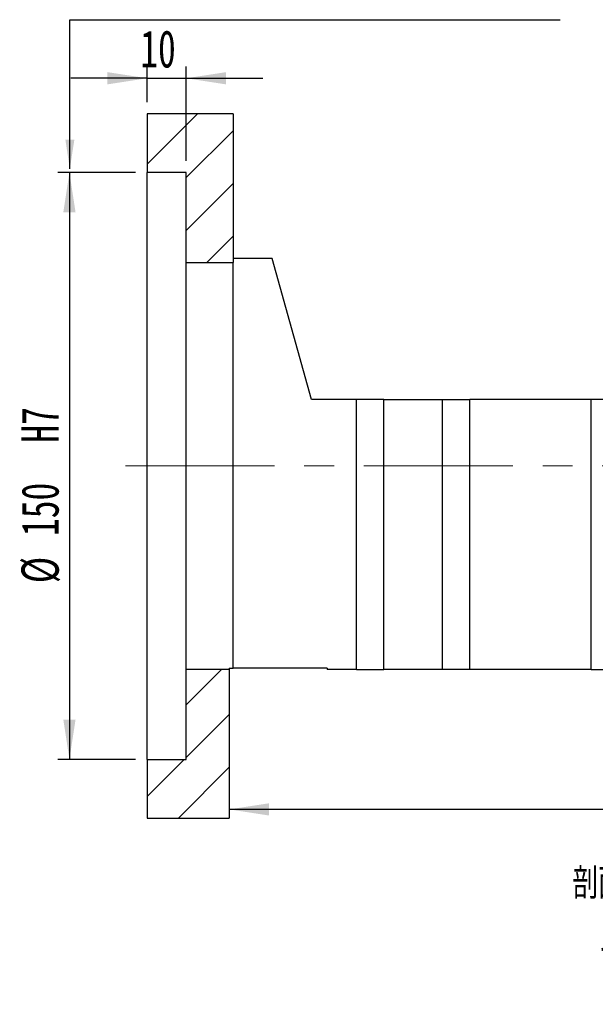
# Paper-space layout 'MBCK35-J' of a CAD drawing. Header units: millimetres. Extents: x 19 to 284, y 7 to 208.
# Tile 4 of 6: x 175 to 224, y 7 to 91. Entities that reach past the tile are written whole.
import ezdxf

# ---------------------------------------------------------------- set-up
doc = ezdxf.new("R2010")
doc.units = ezdxf.units.MM
doc.linetypes.add('CENTERX2', pattern=[20.32, 12.7, -2.54, 2.54, -2.54])
doc.layers.add('圖層0', color=7, linetype='Continuous')
doc.styles.add('SLDTEXTSTYLE0', font='TXT', dxfattribs={"width": 0.7})
doc.styles.add('SLDTEXTSTYLE4', font='TXT', dxfattribs={"width": 0.75, "bigfont": 'bigfont'})
doc.styles.add('SLDTEXTSTYLE5', font='TXT', dxfattribs={"width": 0.65625, "bigfont": 'bigfont'})
doc.dimstyles.new('SLDDIMSTYLE3', dxfattribs={"dimtxt": 3.389974, "dimasz": 2.5, "dimexe": 0, "dimexo": 0.0625, "dimgap": 0.847493, "dimtad": 1, "dimlfac": 3, "dimrnd": 1e-09, "dimzin": 12, "dimdsep": 46, "dimtxsty": 'SLDTEXTSTYLE0', "dimsah": 1, "dimcen": 0.09, "dimadec": 0, "dimazin": 3, "dimtfac": 1, "dimtofl": 0, "dimtmove": 0, "dimatfit": 3, "dimfxl": 1, "dimfrac": 2, "dimtolj": 1, "dimtzin": 12, "dimarcsym": 0})
doc.dimstyles.new('SLDDIMSTYLE6', dxfattribs={"dimtxt": 3.389974, "dimasz": 2.5, "dimexe": 0, "dimexo": 0.0625, "dimgap": 0.847493, "dimtad": 1, "dimlfac": 3, "dimrnd": 1e-09, "dimzin": 12, "dimdsep": 46, "dimtxsty": 'SLDTEXTSTYLE0', "dimsah": 1, "dimcen": 0.09, "dimadec": 0, "dimazin": 3, "dimtfac": 1, "dimtmove": 0, "dimatfit": 0, "dimfxl": 1, "dimfrac": 2, "dimtolj": 1, "dimtzin": 12, "dimarcsym": 0})

# ---------------------------------------------------------------- blocks, each defined once
blk = doc.blocks.new('_D_76')
at = {"layer": '圖層0', "color": 7}
for p, q in [((266.294, 37.149), (266.294, 22.556)), ((266.294, 23.556), (193.294, 23.556))]:
    blk.add_line(p, q, dxfattribs=at)
for points in [[(193.294, 23.556), (196.684, 23.035), (196.684, 24.078)], [(266.294, 23.556), (262.904, 24.078), (262.904, 23.035)]]:
    blk.add_solid(points, dxfattribs=at)
at = {"layer": '圖層0', "color": 7, "insert": (226.813, 27.649), "char_height": 3.175, "attachment_point": 1, "style": 'SLDTEXTSTYLE0'}
blk.add_mtext('219', dxfattribs=at)
blk = doc.blocks.new('_D_77')
at = {"layer": '圖層0', "color": 7}
for p, q in [((186.294, 83.815), (186.294, 86.842)), ((189.627, 78.815), (189.627, 86.842)), ((186.294, 85.842), (179.775, 85.842)), ((186.294, 85.842), (189.627, 85.842)), ((189.627, 85.842), (196.147, 85.842))]:
    blk.add_line(p, q, dxfattribs=at)
for points in [[(186.294, 85.842), (182.904, 86.364), (182.904, 85.321)], [(189.627, 85.842), (193.017, 85.321), (193.017, 86.364)]]:
    blk.add_solid(points, dxfattribs=at)
at = {"layer": '圖層0', "color": 7, "insert": (185.708, 89.935), "char_height": 3.175, "attachment_point": 1, "style": 'SLDTEXTSTYLE0'}
blk.add_mtext('10', dxfattribs=at)
blk = doc.blocks.new('_D_78')
at = {"layer": '圖層0', "color": 7}
for p, q in [((185.294, 77.815), (178.669, 77.815)), ((179.669, 77.815), (179.669, 27.815)), ((185.294, 27.815), (178.669, 27.815))]:
    blk.add_line(p, q, dxfattribs=at)
for points in [[(179.669, 77.815), (179.147, 74.425), (180.19, 74.425)], [(179.669, 27.815), (180.19, 31.205), (179.147, 31.205)]]:
    blk.add_solid(points, dxfattribs=at)
at = {"layer": '圖層0', "color": 7, "char_height": 3.175, "attachment_point": 1, "rotation": 90, "style": 'SLDTEXTSTYLE0'}
for s, insert in [('H7', (175.576, 54.795)), ('150', (175.576, 46.849)), ('%%c', (175.576, 42.827))]:
    blk.add_mtext(s, dxfattribs=dict(at, insert=insert))
blk = doc.blocks.new('SW_NOTE_19')
at = {"layer": '圖層0', "color": 0, "char_height": 2.64583, "attachment_point": 2}
for s, insert, style in [('\\M+19655\\M+196CA\\M+19AA4 AL-AL', (10.253, 3.411), 'SLDTEXTSTYLE4'), ('\\M+194E4\\M+197E1 1 : 3', (10.492, -1.117), 'SLDTEXTSTYLE5')]:
    blk.add_mtext(s, dxfattribs=dict(at, insert=insert, style=style))

psp = doc.layouts.new('MBCK35-J')

# ---------------------------------------------------------------- hatches: boundary and pattern name
at = {"layer": '圖層0', "linetype": 'Continuous', "lineweight": 18}
h = psp.add_hatch(dxfattribs=at)
h.set_pattern_fill('ANSI31', color=256, style=0)
h.paths.add_polyline_path([(193.6275, 70.1487), (193.6275, 82.8154), (186.2942, 82.8154), (186.2942, 77.8154), (189.6275, 77.8154), (189.6275, 70.1487)], flags=0)
h = psp.add_hatch(dxfattribs=at)
h.set_pattern_fill('ANSI31', color=256, style=0)
h.paths.add_polyline_path([(186.2942, 27.8154), (186.2942, 22.8154), (193.2942, 22.8154), (193.2942, 35.482), (189.6275, 35.482), (189.6275, 27.8154)], flags=0)

# ---------------------------------------------------------------- linework, layer by layer
at = {"color": 7, "linetype": 'Continuous', "lineweight": 25}
for p, q in [((186.2942, 82.8154), (186.2942, 77.8154)), ((193.6275, 82.8154), (186.2942, 82.8154)), ((193.6275, 82.8154), (193.6275, 70.1487)), ((189.6275, 77.8154), (186.2942, 77.8154)), ((186.2942, 27.8154), (186.2942, 77.8154)), ((189.6275, 70.1487), (189.6275, 77.8154)), ((196.9608, 70.482), (193.6275, 70.482)), ((200.2942, 58.4821), (196.9608, 70.482)), ((189.6275, 70.1487), (193.6275, 70.1487)), ((189.6275, 35.482), (189.6275, 70.1487)), ((193.6275, 35.5821), (193.6275, 70.1487)), ((204.1275, 58.4821), (200.2942, 58.4821)), ((204.1275, 35.482), (204.1275, 58.4821)), ((206.4608, 58.4821), (204.1275, 58.4821)), ((206.4608, 35.482), (206.4608, 58.4821)), ((206.4608, 58.4821), (211.4608, 58.4821)), ((211.4608, 35.482), (211.4608, 58.4821)), ((211.4608, 58.4821), (213.7942, 58.4821)), ((213.7942, 35.482), (213.7942, 58.4821)), ((224.1275, 58.4821), (213.7942, 58.4821)), ((224.1275, 35.482), (224.1275, 58.4821)), ((226.4608, 58.4821), (224.1275, 58.4821)), ((189.6275, 27.8154), (189.6275, 35.482)), ((193.2942, 35.482), (189.6275, 35.482)), ((193.2942, 35.5821), (193.6275, 35.5821)), ((193.2942, 35.5821), (193.2942, 35.482)), ((193.2942, 35.482), (193.2942, 22.8154)), ((201.6275, 35.5821), (193.6275, 35.5821)), ((201.6275, 35.5821), (201.6275, 35.482)), ((204.1275, 35.482), (201.6275, 35.482)), ((204.1275, 35.482), (206.4608, 35.482)), ((211.4608, 35.482), (206.4608, 35.482)), ((213.7942, 35.482), (211.4608, 35.482)), ((224.1275, 35.482), (213.7942, 35.482)), ((224.1275, 35.482), (226.4608, 35.482)), ((186.2942, 27.8154), (189.6275, 27.8154)), ((186.2942, 27.8154), (186.2942, 22.8154)), ((186.2942, 22.8154), (193.2942, 22.8154))]:
    psp.add_line(p, q, dxfattribs=at)
at = {"layer": '圖層0', "color": 7}
for p, q in [((179.7039, 78.1189), (179.7161, 90.8322)), ((179.7161, 90.8322), (221.4933, 90.8322))]:
    psp.add_line(p, q, dxfattribs=at)
at = {"layer": '圖層0', "color": 7, "linetype": 'CENTERX2', "lineweight": 18}
psp.add_line((184.4449, 52.8154), (265.4577, 52.8154), dxfattribs=at)
at = {"layer": '圖層0', "color": 7}
psp.add_solid([(179.7039, 78.1189), (180.0909, 80.6185), (179.3217, 80.6193)], dxfattribs=at)

# ---------------------------------------------------------------- block references
at = {"layer": '圖層0'}
psp.add_blockref('SW_NOTE_19', (220.528, 15.172), dxfattribs=at)

# ---------------------------------------------------------------- dimensions: what is measured, and where the dimension line sits
at = {"layer": '圖層0', "color": 7}
for base, p1, p2, dimstyle, picture, middle in [((189.6275, 85.8425), (186.2942, 82.8154), (189.6275, 77.8154), 'SLDDIMSTYLE6', '_D_77', (187.6953, 85.8425)), ((193.2942, 23.5561), (266.2942, 38.1487), (193.2942, 22.8154), 'SLDDIMSTYLE3', '_D_76', (229.7942, 23.5561))]:
    dim = psp.add_linear_dim(base=base, p1=p1, p2=p2, dimstyle=dimstyle, dxfattribs=at)
    dim.commit()
    dim.dimension.update_dxf_attribs({"geometry": picture, "text_midpoint": middle, "dimtype": 160})
dim = psp.add_linear_dim(base=(179.6685, 27.8154), p1=(186.2942, 77.8154), p2=(186.2942, 27.8154), angle=90, text='%%c<>  H7', dimstyle='SLDDIMSTYLE3', dxfattribs=at)
dim.commit()
dim.dimension.update_dxf_attribs({"geometry": '_D_78', "text_midpoint": (179.6685, 51.3465), "dimtype": 160})

doc.saveas('drawing.dxf')
